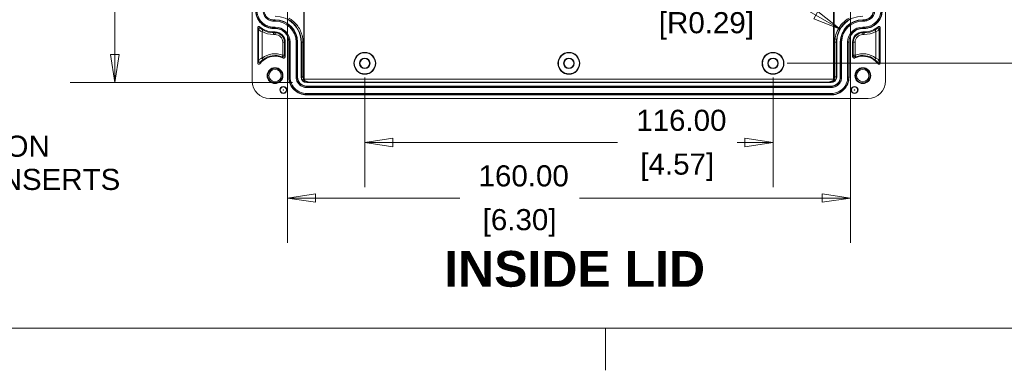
# Model space of a CAD drawing. Header units: millimetres. Extents: x 18 to 1100, y 18 to 846.
# Tile 8 of 25: x 392 to 672, y 18 to 118. Entities that reach past the tile are written whole.
import ezdxf

# ---------------------------------------------------------------- set-up
doc = ezdxf.new("R2010")
doc.units = ezdxf.units.MM
doc.header["$LTSCALE"] = 4
for name, color, linetype, lineweight in [('Dimension (ANSI)', 7, 'Continuous', 9), ('Sketch Geometry (ANSI)', 7, 'Continuous', 9), ('Symbol (ANSI)', 7, 'Continuous', 9), ('Visible (ANSI)', 7, 'Continuous', 9), ('Visible Narrow (ANSI)', 7, 'Continuous', 9)]:
    doc.layers.add(name, color=color, linetype=linetype, lineweight=lineweight)
doc.styles.add('Label Text (ANSI)', font='arialbd.ttf')
doc.styles.add('Note Text (ANSI)', font='arial.ttf')
doc.dimstyles.new('Default - mm (ANSI)', dxfattribs={"dimscale": 4, "dimtxt": 1.5, "dimasz": 2, "dimexe": 3.175, "dimexo": 1, "dimgap": 0.8, "dimtad": 0, "dimtih": 1, "dimtoh": 1, "dimrnd": 1e-08, "dimzin": 4, "dimdsep": 46, "dimtxsty": 'Note Text (ANSI)', "dimblk": 'Filled-1', "dimcen": 0.09, "dimdle": 10, "dimclrd": 256, "dimclre": 256, "dimclrt": 256, "dimadec": 1, "dimazin": 0, "dimtfac": 2.032, "dimtofl": 0, "dimtmove": 0, "dimatfit": 3, "dimfxl": 1, "dimtolj": 1, "dimtzin": 0, "dimlwd": -1, "dimlwe": -1, "dimarcsym": 0})
doc.dimstyles.new('Default - mm (ANSI)$7', dxfattribs={"dimscale": 4, "dimtxt": 1.5, "dimasz": 2.5, "dimexe": 3.175, "dimexo": 1, "dimgap": 0.8, "dimtad": 0, "dimtih": 1, "dimtoh": 1, "dimrnd": 1e-08, "dimzin": 4, "dimdsep": 46, "dimtxsty": 'Note Text (ANSI)', "dimblk": 'Filled-1', "dimcen": 0.09, "dimdle": 10, "dimclrd": 256, "dimclre": 256, "dimclrt": 256, "dimadec": 1, "dimazin": 0, "dimtfac": 2.032, "dimtofl": 0, "dimtmove": 0, "dimatfit": 3, "dimfxl": 1, "dimtolj": 1, "dimtzin": 0, "dimlwd": -1, "dimlwe": -1, "dimarcsym": 0})

# ---------------------------------------------------------------- blocks, each defined once
blk = doc.blocks.new('Filled-1')
at = {"color": 0}
for p, q in [((0, 0), (-1, 0.15)), ((-1, 0.15), (-1, -0.15)), ((-1, 0), (0, 0)), ((-1, -0.15), (0, 0))]:
    blk.add_line(p, q, dxfattribs=at)
at = {"color": 0, "flags": 128}
blk.add_lwpolyline([(-1, -0.15), (0, 0), (-1, 0.15), (-1, -0.15)], dxfattribs=at)
at = {"color": 0}
blk.add_solid([(-1, -0.15), (0, 0), (-1, 0.15), (-1, -0.15)], dxfattribs=at)
blk = doc.blocks.new('*D27')
at = {"layer": 'Defpoints', "color": 0, "transparency": 16777216}
for p in [(473.9, 270.78), (419.38, 99.78), (473.9, 99.78)]:
    blk.add_point(p, dxfattribs=at)
at = {"layer": 'Dimension (ANSI)', "transparency": 16777216}
for p, q in [((469.9, 270.78), (406.68, 270.78)), ((419.38, 262.78), (419.38, 230.79)), ((419.38, 107.78), (419.38, 204.17)), ((469.9, 99.78), (406.68, 99.78))]:
    blk.add_line(p, q, dxfattribs=at)
at = {"layer": 'Dimension (ANSI)', "transparency": 16777216, "xscale": 8, "yscale": 8, "zscale": 8}
for p, rotation in [((419.38, 270.78), 90), ((419.38, 99.78), 270)]:
    blk.add_blockref('Filled-1', p, dxfattribs=dict(at, rotation=rotation))
at = {"layer": 'Dimension (ANSI)', "transparency": 16777216, "char_height": 6, "attachment_point": 5, "style": 'Note Text (ANSI)'}
for s, insert in [('\\A1; 171.00', (419.38, 223.74)), ('\\A1;[6.73]', (419.38, 210.44))]:
    blk.add_mtext(s, dxfattribs=dict(at, insert=insert))
blk = doc.blocks.new('*D29')
at = {"layer": 'Defpoints', "color": 0, "transparency": 16777216}
for p in [(625.49, 114.97), (631.9, 111.28)]:
    blk.add_point(p, dxfattribs=at)
at = {"layer": 'Dimension (ANSI)', "transparency": 16777216}
for p, q in [((603.63, 122.96), (611.63, 122.96)), ((611.63, 122.96), (618.56, 118.97))]:
    blk.add_line(p, q, dxfattribs=at)
at = {"layer": 'Dimension (ANSI)', "transparency": 16777216, "xscale": 8, "yscale": 8, "zscale": 8, "rotation": 330.0428009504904}
blk.add_blockref('Filled-1', (625.49, 114.97), dxfattribs=at)
at = {"layer": 'Dimension (ANSI)', "transparency": 16777216, "char_height": 6, "attachment_point": 5, "style": 'Note Text (ANSI)'}
for s, insert in [('\\A1; R7.40', (587.47, 129.23)), ('\\A1;[R0.29]', (587.47, 115.92))]:
    blk.add_mtext(s, dxfattribs=dict(at, insert=insert))
blk = doc.blocks.new('*D52')
at = {"layer": 'Defpoints', "color": 0, "transparency": 16777216}
for p in [(468.4, 127.28), (628.4, 127.28), (628.4, 66.98)]:
    blk.add_point(p, dxfattribs=at)
at = {"layer": 'Dimension (ANSI)', "transparency": 16777216}
for p, q in [((468.4, 123.28), (468.4, 54.28)), ((628.4, 123.28), (628.4, 54.28)), ((476.4, 66.98), (517.41, 66.98)), ((620.4, 66.98), (551.37, 66.98))]:
    blk.add_line(p, q, dxfattribs=at)
at = {"layer": 'Dimension (ANSI)', "transparency": 16777216, "xscale": 8, "yscale": 8, "zscale": 8, "rotation": 180}
blk.add_blockref('Filled-1', (468.4, 66.98), dxfattribs=at)
at = {"layer": 'Dimension (ANSI)', "transparency": 16777216, "xscale": 8, "yscale": 8, "zscale": 8}
blk.add_blockref('Filled-1', (628.4, 66.98), dxfattribs=at)
at = {"layer": 'Dimension (ANSI)', "transparency": 16777216, "char_height": 6, "attachment_point": 5, "style": 'Note Text (ANSI)'}
for s, insert in [('\\A1; 160.00', (534.39, 73.24)), ('\\A1;[6.30]', (534.39, 59.93))]:
    blk.add_mtext(s, dxfattribs=dict(at, insert=insert))
blk = doc.blocks.new('*D53')
at = {"layer": 'Defpoints', "color": 0, "transparency": 16777216}
for p in [(490.4, 105.28), (606.4, 105.28), (606.4, 82.77)]:
    blk.add_point(p, dxfattribs=at)
at = {"layer": 'Dimension (ANSI)', "transparency": 16777216}
for p, q in [((490.4, 101.28), (490.4, 70.07)), ((606.4, 101.28), (606.4, 70.07)), ((498.4, 82.77), (562.21, 82.77)), ((598.4, 82.77), (596.17, 82.77))]:
    blk.add_line(p, q, dxfattribs=at)
at = {"layer": 'Dimension (ANSI)', "transparency": 16777216, "xscale": 8, "yscale": 8, "zscale": 8, "rotation": 180}
blk.add_blockref('Filled-1', (490.4, 82.77), dxfattribs=at)
at = {"layer": 'Dimension (ANSI)', "transparency": 16777216, "xscale": 8, "yscale": 8, "zscale": 8}
blk.add_blockref('Filled-1', (606.4, 82.77), dxfattribs=at)
at = {"layer": 'Dimension (ANSI)', "transparency": 16777216, "char_height": 6, "attachment_point": 5, "style": 'Note Text (ANSI)'}
for s, insert in [('\\A1; 116.00', (579.19, 89.03)), ('\\A1;[4.57]', (579.19, 75.73))]:
    blk.add_mtext(s, dxfattribs=dict(at, insert=insert))
blk = doc.blocks.new('*D54')
at = {"layer": 'Defpoints', "color": 0, "transparency": 16777216}
for p in [(606.4, 265.28), (606.4, 105.28), (714.29, 105.28)]:
    blk.add_point(p, dxfattribs=at)
at = {"layer": 'Dimension (ANSI)', "transparency": 16777216}
for p, q in [((610.4, 265.28), (726.99, 265.28)), ((714.29, 257.28), (714.29, 202.83)), ((714.29, 113.28), (714.29, 176.22)), ((610.4, 105.28), (726.99, 105.28))]:
    blk.add_line(p, q, dxfattribs=at)
at = {"layer": 'Dimension (ANSI)', "transparency": 16777216, "xscale": 8, "yscale": 8, "zscale": 8}
for p, rotation in [((714.29, 265.28), 90), ((714.29, 105.28), 270)]:
    blk.add_blockref('Filled-1', p, dxfattribs=dict(at, rotation=rotation))
at = {"layer": 'Dimension (ANSI)', "transparency": 16777216, "char_height": 6, "attachment_point": 5, "style": 'Note Text (ANSI)'}
for s, insert in [('\\A1; 160.00', (714.29, 195.79)), ('\\A1;[6.30]', (714.29, 182.48))]:
    blk.add_mtext(s, dxfattribs=dict(at, insert=insert))
blk = doc.blocks.new('Borders Hammond border')
at = {"layer": 'Sketch Geometry (ANSI)'}
for p, q in [((7.5, 7.5), (271.9, 7.5)), ((139.7, 7.5), (139.7, 4.5))]:
    blk.add_line(p, q, dxfattribs=at)

msp = doc.modelspace()

# ---------------------------------------------------------------- linework, layer by layer
at = {"layer": 'Visible (ANSI)'}
for p, q in [((458.4019, 100.2777), (458.4019, 270.2793)), ((638.4019, 270.2793), (638.4019, 100.2777)), ((464.5018, 117.6785), (464.9019, 117.6785)), ((631.9019, 117.6785), (632.302, 117.6785)), ((460.0019, 105.3111), (460.0019, 115.4495)), ((464.9019, 115.1785), (464.5018, 115.1785)), ((632.302, 115.1785), (631.9019, 115.1785)), ((636.8019, 115.4495), (636.8019, 105.3111)), ((464.5018, 114.1785), (464.9019, 114.1785)), ((631.9019, 114.1785), (632.302, 114.1785)), ((467.8019, 111.2785), (467.8019, 107.2775)), ((468.8019, 101.3784), (468.8019, 111.2785)), ((471.3019, 111.2785), (471.3019, 101.3784)), ((472.3019, 101.3784), (472.3019, 111.2785)), ((624.5019, 111.2785), (624.5019, 101.3784)), ((625.5019, 101.3784), (625.5019, 111.2785)), ((628.0019, 111.2785), (628.0019, 101.3784)), ((629.0019, 107.2775), (629.0019, 111.2785)), ((622.902, 99.7785), (473.9018, 99.7785)), ((473.9018, 98.7785), (622.902, 98.7785)), ((633.4027, 95.2785), (463.4011, 95.2785)), ((622.902, 96.2785), (473.9018, 96.2785))]:
    msp.add_line(p, q, dxfattribs=at)
for centre, radius in [((490.4019, 105.2785), 3.1047), ((490.4019, 105.2785), 3), ((490.4019, 105.2785), 1.5), ((490.4019, 105.2785), 1.3691), ((548.4019, 105.2785), 3.1047), ((548.4019, 105.2785), 3), ((548.4019, 105.2785), 1.5), ((548.4019, 105.2785), 1.3691), ((606.4019, 105.2785), 3.1047), ((606.4019, 105.2785), 3), ((606.4019, 105.2785), 1.5), ((606.4019, 105.2785), 1.3691), ((464.9019, 101.7785), 2.25), ((464.9019, 101.7785), 2.0894), ((464.9019, 101.7785), 1.75), ((631.9019, 101.7785), 2.25), ((631.9019, 101.7785), 2.0894), ((631.9019, 101.7785), 1.75), ((467.2519, 97.7082), 1), ((629.5519, 97.7082), 1)]:
    msp.add_circle(centre, radius, dxfattribs=at)
for centre, radius, start, end in [((464.9019, 111.2785), 7.4, 0, 90), ((464.9019, 111.2785), 6.4, 0, 90), ((631.9019, 111.2785), 7.4, 90, 180), ((631.9019, 111.2785), 6.4, 90, 180), ((464.5018, 120.2784), 6.0999, 228.984376, 270), ((464.9019, 111.2785), 3.9, 0, 90), ((631.9019, 111.2785), 3.9, 90, 180), ((632.302, 120.2784), 6.0999, 270, 311.015624), ((464.9019, 111.2785), 2.9, 0, 90), ((631.9019, 111.2785), 2.9, 90, 180), ((464.9019, 101.7785), 5.5, 66.420711, 142.477816), ((631.9019, 101.7785), 5.5, 37.522184, 113.579289)]:
    msp.add_arc(centre, radius, start, end, dxfattribs=at)
for centre, major_axis, ratio, start_param, end_param in [((473.9018, 101.3784), (-0.0001, -1.5999), 0.99996191, 4.71246509, 6.28326141), ((622.902, 101.3784), (-0.0001, 1.5999), 0.99996191, 3.14151655, 4.71231287), ((463.4027, 100.2793), (-3.5366, -3.5366), 0.99969546, 5.49793944, 7.06843118), ((633.4011, 100.2793), (3.5366, -3.5366), 0.99969546, 5.49793944, 7.06843118)]:
    msp.add_ellipse(centre, major_axis=major_axis, ratio=ratio, start_param=start_param, end_param=end_param, dxfattribs=at)
for points, knots in [([(464.5018, 115.1785), (463.8377, 115.1785), (463.18, 115.3082), (461.9512, 115.8125), (461.392, 116.1822), (460.4467, 117.1152), (460.0697, 117.6695), (459.6754, 118.5956), (459.5733, 118.9234), (459.4364, 119.5944), (459.4019, 119.9359), (459.4019, 120.2784)], [0, 0, 0, 0, 0.199229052, 0.199229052, 0.398458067, 0.398458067, 0.597684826, 0.597684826, 0.700412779, 0.700412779, 0.803141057, 0.803141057, 0.803141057, 0.803141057]), ([(637.4019, 120.2784), (637.4019, 119.6143), (637.2722, 118.9566), (636.768, 117.7279), (636.3983, 117.1686), (635.4653, 116.2234), (634.911, 115.8463), (633.9849, 115.452), (633.6571, 115.3499), (632.986, 115.213), (632.6444, 115.1785), (632.302, 115.1785)], [0, 0, 0, 0, 0.199221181, 0.199221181, 0.398442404, 0.398442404, 0.597665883, 0.597665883, 0.70040342, 0.70040342, 0.803140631, 0.803140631, 0.803140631, 0.803140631]), ([(460.4987, 115.6758), (460.4692, 115.7015), (460.435, 115.7212), (460.3609, 115.7462), (460.3218, 115.7514), (460.2438, 115.7465), (460.2057, 115.7364), (460.1355, 115.7023), (460.1041, 115.6785), (460.0538, 115.6221), (460.0346, 115.5906), (460.0086, 115.5223), (460.0019, 115.4861), (460.0019, 115.4495)], [0, 0, 0, 0, 0.0117332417, 0.0117332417, 0.0234554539, 0.0234554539, 0.0351681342, 0.0351681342, 0.0468782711, 0.0468782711, 0.0578422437, 0.0578422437, 0.0688091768, 0.0688091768, 0.0688091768, 0.0688091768]), ([(636.8019, 115.4495), (636.8019, 115.4886), (636.7943, 115.5274), (636.7646, 115.5997), (636.7428, 115.6326), (636.6879, 115.6882), (636.6553, 115.7103), (636.5835, 115.7409), (636.5449, 115.749), (636.4694, 115.75), (636.433, 115.7438), (636.3644, 115.7186), (636.3327, 115.6998), (636.3051, 115.6758)], [0, 0, 0, 0, 0.0117331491, 0.0117331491, 0.0234552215, 0.0234552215, 0.0351677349, 0.0351677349, 0.0468777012, 0.0468777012, 0.057842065, 0.057842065, 0.068809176, 0.068809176, 0.068809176, 0.068809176]), ([(467.102, 106.8193), (467.1617, 106.7932), (467.2259, 106.7791), (467.3561, 106.7762), (467.4209, 106.7875), (467.5424, 106.8343), (467.5979, 106.8693), (467.6926, 106.9587), (467.7307, 107.0122), (467.7721, 107.1037), (467.7832, 107.1375), (467.7981, 107.2067), (467.8019, 107.242), (467.8019, 107.2775)], [0, 0, 0, 0, 0.0195417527, 0.0195417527, 0.039072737, 0.039072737, 0.0585966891, 0.0585966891, 0.0781213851, 0.0781213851, 0.0887469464, 0.0887469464, 0.0993735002, 0.0993735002, 0.0993735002, 0.0993735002]), ([(629.0019, 107.2775), (629.0019, 107.2123), (629.0146, 107.1478), (629.0641, 107.0273), (629.1003, 106.9725), (629.1918, 106.8799), (629.2461, 106.8429), (629.3659, 106.792), (629.4302, 106.7784), (629.5307, 106.7771), (629.566, 106.7804), (629.6355, 106.7944), (629.6693, 106.8051), (629.7018, 106.8193)], [0, 0, 0, 0, 0.0195415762, 0.0195415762, 0.0390723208, 0.0390723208, 0.0585960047, 0.0585960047, 0.0781204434, 0.0781204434, 0.088746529, 0.088746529, 0.0993734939, 0.0993734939, 0.0993734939, 0.0993734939]), ([(460.0019, 105.3111), (460.0019, 105.2719), (460.0095, 105.2331), (460.0393, 105.1607), (460.061, 105.1278), (460.1159, 105.0722), (460.1485, 105.0501), (460.2204, 105.0196), (460.2589, 105.0115), (460.3369, 105.0105), (460.3757, 105.0176), (460.4371, 105.0419), (460.4608, 105.0552), (460.504, 105.0878), (460.5233, 105.1069), (460.5398, 105.1284)], [0, 0, 0, 0, 0.0117461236, 0.0117461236, 0.0234749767, 0.0234749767, 0.0351862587, 0.0351862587, 0.046889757, 0.046889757, 0.0585996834, 0.0585996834, 0.0667123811, 0.0667123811, 0.0748274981, 0.0748274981, 0.0748274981, 0.0748274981]), ([(636.264, 105.1284), (636.2879, 105.0973), (636.3176, 105.0712), (636.3852, 105.0319), (636.4226, 105.0191), (636.5, 105.0084), (636.5393, 105.0107), (636.6149, 105.0302), (636.6504, 105.0473), (636.7129, 105.094), (636.7392, 105.1233), (636.7732, 105.18), (636.7838, 105.205), (636.7983, 105.2571), (636.8019, 105.284), (636.8019, 105.3111)], [0, 0, 0, 0, 0.0117462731, 0.0117462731, 0.0234753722, 0.0234753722, 0.0351869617, 0.0351869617, 0.0468907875, 0.0468907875, 0.0586010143, 0.0586010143, 0.0667129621, 0.0667129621, 0.0748275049, 0.0748275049, 0.0748275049, 0.0748275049]), ([(473.9018, 96.2785), (473.2377, 96.2785), (472.58, 96.4082), (471.3513, 96.9124), (470.792, 97.2821), (469.8468, 98.2151), (469.4697, 98.7694), (469.0754, 99.6955), (468.9733, 100.0233), (468.8364, 100.6944), (468.8019, 101.036), (468.8019, 101.3784)], [0, 0, 0, 0, 0.199221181, 0.199221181, 0.398442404, 0.398442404, 0.597665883, 0.597665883, 0.70040342, 0.70040342, 0.803140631, 0.803140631, 0.803140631, 0.803140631]), ([(628.0019, 101.3784), (628.0019, 100.7143), (627.8722, 100.0566), (627.3679, 98.8278), (626.9982, 98.2686), (626.0652, 97.3233), (625.5109, 96.9463), (624.5848, 96.552), (624.257, 96.4499), (623.586, 96.313), (623.2444, 96.2785), (622.902, 96.2785)], [0, 0, 0, 0, 0.199229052, 0.199229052, 0.398458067, 0.398458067, 0.597684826, 0.597684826, 0.700412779, 0.700412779, 0.803141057, 0.803141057, 0.803141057, 0.803141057])]:
    msp.add_open_spline(points, degree=3, knots=knots, dxfattribs=at)
for points in [[(632.302, 117.6785), (632.9826, 117.6785), (634.3385, 118.2418), (634.9019, 119.5977), (634.9019, 120.2784)], [(471.3019, 101.3784), (471.3019, 100.6978), (471.8652, 99.3419), (473.2211, 98.7785), (473.9018, 98.7785)], [(622.902, 98.7785), (623.5827, 98.7785), (624.9386, 99.3419), (625.5019, 100.6978), (625.5019, 101.3784)]]:
    msp.add_open_spline(points, degree=3, dxfattribs=at)
at = {"layer": 'Visible Narrow (ANSI)'}
for p, q in [((473.0496, 269.7962), (473.0496, 100.7608)), ((473.1996, 100.727), (473.1996, 269.83)), ((623.6041, 269.83), (623.6041, 100.727)), ((623.7541, 100.7608), (623.7541, 269.7962)), ((464.5018, 117.5838), (464.5018, 117.6785)), ((464.9019, 117.5838), (464.5018, 117.5838)), ((464.5018, 117.5838), (464.5018, 117.284)), ((464.9019, 117.5838), (464.9019, 117.6785)), ((464.9019, 117.5838), (464.9019, 117.284)), ((631.9019, 117.5838), (631.9019, 117.6785)), ((632.302, 117.5838), (631.9019, 117.5838)), ((631.9019, 117.5838), (631.9019, 117.284)), ((632.302, 117.5838), (632.302, 117.6785)), ((632.302, 117.5838), (632.302, 117.284)), ((460.2099, 115.0126), (460.2099, 105.878)), ((461.4512, 114.7474), (461.2098, 114.3097)), ((464.5018, 117.284), (464.9019, 117.284)), ((464.9019, 115.573), (464.5018, 115.573)), ((464.5018, 115.573), (464.5018, 115.2731)), ((464.5018, 115.2731), (464.9019, 115.2731)), ((464.5018, 115.1785), (464.5018, 115.2731)), ((464.9019, 115.573), (464.9019, 115.2731)), ((464.9019, 115.1785), (464.9019, 115.2731)), ((631.9019, 117.284), (632.302, 117.284)), ((632.302, 115.573), (631.9019, 115.573)), ((631.9019, 115.573), (631.9019, 115.2731)), ((631.9019, 115.2731), (632.302, 115.2731)), ((631.9019, 115.1785), (631.9019, 115.2731)), ((632.302, 115.573), (632.302, 115.2731)), ((632.302, 115.1785), (632.302, 115.2731)), ((635.594, 114.3097), (635.3526, 114.7474)), ((636.5939, 105.878), (636.5939, 115.0126)), ((461.2098, 106.7798), (461.2098, 114.3097)), ((464.5018, 114.1785), (464.5018, 113.9619)), ((464.5018, 113.462), (464.5018, 113.9619)), ((464.9019, 113.9619), (464.5018, 113.9619)), ((464.5018, 113.462), (464.9019, 113.462)), ((464.9019, 114.1785), (464.9019, 113.9619)), ((464.9019, 113.462), (464.9019, 113.9619)), ((631.9019, 114.1785), (631.9019, 113.9619)), ((631.9019, 113.9619), (631.9019, 113.462)), ((632.302, 113.9619), (631.9019, 113.9619)), ((631.9019, 113.462), (632.302, 113.462)), ((632.302, 114.1785), (632.302, 113.9619)), ((632.302, 113.9619), (632.302, 113.462)), ((635.594, 114.3097), (635.594, 106.7798)), ((467.0854, 111.2785), (467.5853, 111.2785)), ((467.0854, 111.2785), (467.0854, 107.5989)), ((467.5853, 107.5989), (467.5853, 111.2785)), ((467.8019, 111.2785), (467.5853, 111.2785)), ((468.8019, 111.2785), (468.8966, 111.2785)), ((468.8966, 111.2785), (468.8966, 101.3784)), ((469.1964, 111.2785), (468.8966, 111.2785)), ((469.1964, 101.3784), (469.1964, 111.2785)), ((470.9074, 111.2785), (470.9074, 101.3784)), ((471.2072, 111.2785), (470.9074, 111.2785)), ((471.2072, 101.3784), (471.2072, 111.2785)), ((471.2072, 111.2785), (471.3019, 111.2785)), ((472.3019, 111.2785), (472.3823, 111.2785)), ((472.8322, 111.2785), (472.3823, 111.2785)), ((472.3823, 111.2785), (472.3823, 101.4588)), ((472.8322, 101.4588), (472.8322, 111.2785)), ((623.9715, 111.2785), (624.4215, 111.2785)), ((623.9715, 111.2785), (623.9715, 101.4588)), ((624.5019, 111.2785), (624.4215, 111.2785)), ((624.4215, 101.4588), (624.4215, 111.2785)), ((625.5966, 111.2785), (625.5019, 111.2785)), ((625.5966, 111.2785), (625.5966, 101.3784)), ((625.5966, 111.2785), (625.8964, 111.2785)), ((625.8964, 101.3784), (625.8964, 111.2785)), ((627.6074, 111.2785), (627.6074, 101.3784)), ((627.6074, 111.2785), (627.9072, 111.2785)), ((627.9072, 101.3784), (627.9072, 111.2785)), ((628.0019, 111.2785), (627.9072, 111.2785)), ((629.0019, 111.2785), (629.2185, 111.2785)), ((629.2185, 111.2785), (629.7184, 111.2785)), ((629.2185, 111.2785), (629.2185, 107.5989)), ((629.7184, 107.5989), (629.7184, 111.2785)), ((461.2098, 106.7798), (461.5067, 106.3776)), ((467.0854, 107.5989), (466.9098, 107.1309)), ((467.5853, 107.5989), (467.0854, 107.5989)), ((629.7184, 107.5989), (629.2185, 107.5989)), ((629.894, 107.1309), (629.7184, 107.5989)), ((635.2971, 106.3776), (635.594, 106.7798)), ((468.8966, 101.3784), (468.8019, 101.3784)), ((469.1964, 101.3784), (468.8966, 101.3784)), ((471.2072, 101.3784), (470.9074, 101.3784)), ((471.3019, 101.3784), (471.2072, 101.3784)), ((472.3823, 101.4588), (472.3019, 101.3784)), ((472.8322, 101.4588), (472.3823, 101.4588)), ((473.0617, 100.727), (473.1996, 100.727)), ((623.6041, 100.727), (473.1996, 100.727)), ((623.6041, 100.727), (623.7421, 100.727)), ((623.9715, 101.4588), (624.4215, 101.4588)), ((624.5019, 101.3784), (624.4215, 101.4588)), ((625.5966, 101.3784), (625.5019, 101.3784)), ((625.5966, 101.3784), (625.8964, 101.3784)), ((627.6074, 101.3784), (627.9072, 101.3784)), ((628.0019, 101.3784), (627.9072, 101.3784)), ((473.9018, 99.9305), (473.9018, 99.7785)), ((473.9018, 98.6838), (473.9018, 98.7785)), ((622.902, 98.6838), (473.9018, 98.6838)), ((473.9018, 98.6838), (473.9018, 98.384)), ((473.9018, 98.384), (622.902, 98.384)), ((475.0717, 99.9271), (621.7321, 99.9271)), ((622.902, 99.9305), (622.902, 99.7785)), ((622.902, 98.6838), (622.902, 98.7785)), ((622.902, 98.6838), (622.902, 98.384)), ((622.902, 96.673), (473.9018, 96.673)), ((473.9018, 96.673), (473.9018, 96.3731)), ((473.9018, 96.3731), (622.902, 96.3731)), ((473.9018, 96.2785), (473.9018, 96.3731)), ((622.902, 96.673), (622.902, 96.3731)), ((622.902, 96.2785), (622.902, 96.3731))]:
    msp.add_line(p, q, dxfattribs=at)
for centre, radius in [((467.2519, 97.7082), 0.8741), ((629.5519, 97.7082), 0.8741), ((467.2519, 97.7082), 0.0742), ((629.5519, 97.7082), 0.0742)]:
    msp.add_circle(centre, radius, dxfattribs=at)
for centre, radius, start, end in [((464.9019, 111.2785), 6.3053, 0, 90), ((631.9019, 111.2785), 6.3053, 90, 180), ((464.5018, 120.2784), 6.3165, 241.120863, 270), ((464.9019, 111.2785), 6.0055, 0, 90), ((464.9019, 111.2785), 4.2945, 0, 90), ((464.9019, 111.2785), 3.9947, 0, 90), ((631.9019, 111.2785), 6.0055, 90, 180), ((631.9019, 111.2785), 4.2945, 90, 180), ((631.9019, 111.2785), 3.9947, 90, 180), ((632.302, 120.2784), 6.3165, 270, 298.879137), ((464.5018, 120.2784), 6.8164, 241.120863, 270), ((464.9019, 111.2785), 2.6834, 0, 90), ((464.9019, 111.2785), 2.1835, 0, 90), ((631.9019, 111.2785), 2.6834, 90, 180), ((631.9019, 111.2785), 2.1835, 90, 180), ((632.302, 120.2784), 6.8164, 270, 298.879137), ((464.9019, 101.7785), 6.2165, 69.436912, 126.43588), ((464.9019, 101.7785), 5.7166, 69.436912, 126.43588), ((631.9019, 101.7785), 6.2165, 53.56412, 110.563088), ((631.9019, 101.7785), 5.7166, 53.56412, 110.563088)]:
    msp.add_arc(centre, radius, start, end, dxfattribs=at)
for centre, major_axis, ratio, start_param, end_param in [((460.5099, 115.0126), (0.2687, 0.1335), 0.99923125, 0.46137133, 2.68022132), ((636.2939, 115.0126), (0.2687, -0.1335), 0.99923125, 0.46137133, 2.68022132), ((467.0854, 107.5989), (0.411, 0.2848), 0.9995307, 3.74776379, 5.67701417), ((629.7184, 107.5989), (0.411, -0.2848), 0.9995307, 3.74776379, 5.67701417), ((460.5099, 105.878), (0.2791, -0.11), 0.99886915, 3.51745989, 5.90731807), ((636.2939, 105.878), (0.2791, 0.11), 0.99886915, 3.51745989, 5.90731807), ((472.8996, 100.7608), (-0.2471, -0.1702), 0.31122316, 0.01442573, 1.99520459), ((472.9238, 100.727), (-0.2411, -0.1785), 0.29439664, 0.01459656, 1.94928099), ((475.1049, 100.727), (-1.9053, 0), 0.4198911, 0, 1.55334303), ((621.6989, 100.727), (1.9053, 0), 0.4198911, 4.72984227, 6.28318531), ((623.88, 100.727), (0.2411, -0.1785), 0.29439664, 4.33390432, 6.26858875), ((623.9041, 100.7608), (0.2471, -0.1702), 0.31122316, 4.28798072, 6.26875957), ((473.9018, 100.2304), (-0.0011, -0.3), 0.20326347, 0.01782545, 0.85013401), ((622.902, 100.2304), (0.0011, -0.3), 0.20326347, 5.4330513, 6.26535985)]:
    msp.add_ellipse(centre, major_axis=major_axis, ratio=ratio, start_param=start_param, end_param=end_param, dxfattribs=at)
for points, knots in [([(459.4966, 120.2784), (459.4966, 120.0565), (459.5113, 119.8346), (459.6573, 118.7439), (460.0079, 117.9057), (460.9603, 116.6775), (461.4837, 116.2287), (462.5293, 115.6489), (463.0234, 115.4683), (463.8521, 115.3049), (464.177, 115.2731), (464.5018, 115.2731)], [-0.739101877, -0.739101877, -0.739101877, -0.739101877, -0.676516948, -0.676516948, -0.428778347, -0.428778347, -0.238210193, -0.238210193, -0.091619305, -0.091619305, 0, 0, 0, 0]), ([(464.5018, 115.573), (464.1964, 115.573), (463.891, 115.6028), (463.1119, 115.7564), (462.6475, 115.9262), (461.6645, 116.4712), (461.1724, 116.8932), (460.2771, 118.0479), (459.9474, 118.8359), (459.8103, 119.8611), (459.7964, 120.0698), (459.7964, 120.2784)], [0, 0, 0, 0, 0.091619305, 0.091619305, 0.238210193, 0.238210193, 0.428778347, 0.428778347, 0.676516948, 0.676516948, 0.739101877, 0.739101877, 0.739101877, 0.739101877]), ([(461.5074, 120.2784), (461.5074, 120.1457), (461.5163, 120.0129), (461.6035, 119.3605), (461.8133, 118.859), (462.3831, 118.1242), (462.6962, 117.8557), (463.3217, 117.5089), (463.6173, 117.4008), (464.1131, 117.303), (464.3075, 117.284), (464.5018, 117.284)], [-0.470338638, -0.470338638, -0.470338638, -0.470338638, -0.430524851, -0.430524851, -0.272867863, -0.272867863, -0.151593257, -0.151593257, -0.058305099, -0.058305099, 0, 0, 0, 0]), ([(464.5018, 117.5838), (464.3269, 117.5838), (464.152, 117.6009), (463.7059, 117.6889), (463.4399, 117.7862), (462.877, 118.0983), (462.5952, 118.3399), (462.0825, 119.0012), (461.8937, 119.4524), (461.8152, 120.0395), (461.8072, 120.159), (461.8072, 120.2784)], [0, 0, 0, 0, 0.058305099, 0.058305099, 0.151593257, 0.151593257, 0.272867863, 0.272867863, 0.430524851, 0.430524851, 0.470338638, 0.470338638, 0.470338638, 0.470338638]), ([(468.5623, 117.825), (469.4082, 117.347), (470.1604, 116.7028), (471.4023, 115.1309), (471.8726, 114.1886), (472.2989, 112.5677), (472.3823, 111.9231), (472.3823, 111.2785)], [-1.05656706, -1.05656706, -1.05656706, -1.05656706, -0.66878657, -0.66878657, -0.2572256, -0.2572256, 0, 0, 0, 0]), ([(472.8322, 111.2785), (472.8322, 111.949), (472.7455, 112.6194), (472.3021, 114.3053), (471.8128, 115.2853), (470.5045, 116.9408), (469.6972, 117.6249), (468.7891, 118.1257)], [0, 0, 0, 0, 0.2572256, 0.2572256, 0.66878657, 0.66878657, 1.06676272, 1.06676272, 1.06676272, 1.06676272]), ([(628.0147, 118.1257), (627.3232, 117.7443), (626.6898, 117.2573), (625.6433, 116.1645), (625.216, 115.5723), (624.878, 114.9329), (624.54, 114.2934), (624.2913, 113.6069), (624.0286, 112.3669), (623.9715, 111.8227), (623.9715, 111.2785)], [-1.06676272, -1.06676272, -1.06676272, -1.06676272, -0.76376144, -0.76376144, -0.4862739, -0.4862739, -0.4862739, -0.20878637, -0.20878637, 0, 0, 0, 0]), ([(624.4215, 111.2785), (624.4215, 111.8017), (624.4763, 112.3249), (624.7289, 113.5171), (624.968, 114.1772), (625.2929, 114.7921), (625.6178, 115.4069), (626.0286, 115.9763), (627.017, 117.0087), (627.6026, 117.464), (628.2415, 117.825)], [0, 0, 0, 0, 0.20878637, 0.20878637, 0.4862739, 0.4862739, 0.4862739, 0.76376144, 0.76376144, 1.05656706, 1.05656706, 1.05656706, 1.05656706]), ([(632.302, 117.284), (632.4348, 117.284), (632.5676, 117.2929), (633.22, 117.3802), (633.7215, 117.59), (634.4563, 118.1597), (634.7247, 118.4729), (635.0716, 119.0984), (635.1796, 119.3939), (635.2774, 119.8897), (635.2964, 120.084), (635.2964, 120.2784)], [-0.470338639, -0.470338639, -0.470338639, -0.470338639, -0.430497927, -0.430497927, -0.272850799, -0.272850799, -0.151583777, -0.151583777, -0.058301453, -0.058301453, 0, 0, 0, 0]), ([(634.9966, 120.2784), (634.9966, 120.1035), (634.9795, 119.9286), (634.8915, 119.4825), (634.7943, 119.2165), (634.4822, 118.6536), (634.2406, 118.3719), (633.5794, 117.8592), (633.1281, 117.6704), (632.541, 117.5918), (632.4215, 117.5838), (632.302, 117.5838)], [0, 0, 0, 0, 0.058301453, 0.058301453, 0.151583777, 0.151583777, 0.272850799, 0.272850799, 0.430497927, 0.430497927, 0.470338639, 0.470338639, 0.470338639, 0.470338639]), ([(637.0074, 120.2784), (637.0074, 119.973), (636.9776, 119.6676), (636.824, 118.8885), (636.6542, 118.4241), (636.1092, 117.4412), (635.6873, 116.9491), (634.5327, 116.0538), (633.7447, 115.7241), (632.7194, 115.5869), (632.5107, 115.573), (632.302, 115.573)], [0, 0, 0, 0, 0.09161541, 0.09161541, 0.238200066, 0.238200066, 0.428760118, 0.428760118, 0.676488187, 0.676488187, 0.739101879, 0.739101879, 0.739101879, 0.739101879]), ([(632.302, 115.2731), (632.524, 115.2731), (632.746, 115.2879), (633.8366, 115.4339), (634.6748, 115.7846), (635.903, 116.737), (636.3518, 117.2604), (636.9315, 118.3059), (637.1121, 118.8), (637.2755, 119.6287), (637.3072, 119.9535), (637.3072, 120.2784)], [-0.739101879, -0.739101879, -0.739101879, -0.739101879, -0.676488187, -0.676488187, -0.428760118, -0.428760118, -0.238200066, -0.238200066, -0.09161541, -0.09161541, 0, 0, 0, 0]), ([(460.0019, 115.4495), (460.0191, 115.4117), (460.0363, 115.3744), (460.0725, 115.2968), (460.0915, 115.2566), (460.1104, 115.2169), (460.1307, 115.1744), (460.151, 115.1324), (460.1842, 115.0646), (460.1971, 115.0385), (460.2099, 115.0126)], [0.03002663, 0.03002663, 0.03002663, 0.03002663, 0.32610963, 0.32610963, 0.65221927, 0.65221927, 0.65221927, 1.00166313, 1.00166313, 1.22275423, 1.22275423, 1.22275423, 1.22275423]), ([(460.2099, 115.0126), (460.2106, 115.0117), (460.2132, 115.0078), (460.222, 114.9942), (460.2287, 114.9837), (460.2461, 114.9559), (460.2573, 114.9381), (460.289, 114.8889), (460.3115, 114.8551), (460.3767, 114.7709), (460.4235, 114.7185), (460.5653, 114.5955), (460.672, 114.5243), (460.9259, 114.4009), (461.0703, 114.3481), (461.2098, 114.3097)], [0, 0, 0, 0, 0.06975316, 0.06975316, 0.15139485, 0.15139485, 0.24463563, 0.24463563, 0.3797862, 0.3797862, 0.55548193, 0.55548193, 0.78388638, 0.78388638, 1, 1, 1, 1]), ([(460.6911, 115.2517), (460.6792, 115.2768), (460.6673, 115.3022), (460.6365, 115.3681), (460.6177, 115.4089), (460.5989, 115.4502), (460.5814, 115.4887), (460.5639, 115.5277), (460.5305, 115.603), (460.5146, 115.6392), (460.4987, 115.6758)], [-1.22275423, -1.22275423, -1.22275423, -1.22275423, -1.00166313, -1.00166313, -0.65221927, -0.65221927, -0.65221927, -0.32610963, -0.32610963, -0.03002663, -0.03002663, -0.03002663, -0.03002663]), ([(461.4512, 114.7474), (461.3866, 114.7831), (461.3147, 114.8244), (461.1652, 114.9152), (461.0877, 114.9648), (460.9624, 115.049), (460.9117, 115.0844), (460.8326, 115.1414), (460.8016, 115.1643), (460.7569, 115.1981), (460.7408, 115.2106), (460.716, 115.2302), (460.7066, 115.2378), (460.6947, 115.2478), (460.6915, 115.2508), (460.6911, 115.2517)], [-1, -1, -1, -1, -0.783886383, -0.783886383, -0.55548193, -0.55548193, -0.379786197, -0.379786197, -0.244635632, -0.244635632, -0.151394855, -0.151394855, -0.069753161, -0.069753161, 0, 0, 0, 0]), ([(636.1127, 115.2517), (636.1109, 115.2479), (636.0593, 115.2068), (635.9224, 115.1053), (635.832, 115.0415), (635.6554, 114.9257), (635.5732, 114.8746), (635.445, 114.7991), (635.3971, 114.772), (635.3526, 114.7474)], [-1, -1, -1, -1, -0.696401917, -0.696401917, -0.386889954, -0.386889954, -0.148803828, -0.148803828, 0, 0, 0, 0]), ([(635.594, 114.3097), (635.6901, 114.3361), (635.7888, 114.3694), (636.0282, 114.4675), (636.1562, 114.5395), (636.3792, 114.7068), (636.4552, 114.8022), (636.5571, 114.9511), (636.5911, 115.0087), (636.5939, 115.0126)], [0, 0, 0, 0, 0.14880383, 0.14880383, 0.38688995, 0.38688995, 0.69640192, 0.69640192, 1, 1, 1, 1]), ([(636.3051, 115.6758), (636.2895, 115.6398), (636.2738, 115.6042), (636.241, 115.53), (636.2237, 115.4916), (636.2064, 115.4536), (636.1874, 115.4117), (636.1683, 115.3703), (636.1371, 115.3033), (636.1249, 115.2774), (636.1127, 115.2517)], [0.03002663, 0.03002663, 0.03002663, 0.03002663, 0.32129459, 0.32129459, 0.64258918, 0.64258918, 0.64258918, 0.99684809, 0.99684809, 1.22275423, 1.22275423, 1.22275423, 1.22275423]), ([(636.5939, 115.0126), (636.607, 115.0391), (636.6201, 115.0657), (636.6539, 115.1347), (636.6745, 115.1773), (636.6951, 115.2204), (636.7137, 115.2596), (636.7324, 115.2992), (636.768, 115.3756), (636.785, 115.4123), (636.8019, 115.4495)], [-1.22275423, -1.22275423, -1.22275423, -1.22275423, -0.99684809, -0.99684809, -0.64258918, -0.64258918, -0.64258918, -0.32129459, -0.32129459, -0.03002663, -0.03002663, -0.03002663, -0.03002663]), ([(461.2098, 106.7798), (461.1117, 106.7436), (461.0113, 106.6998), (460.7692, 106.5729), (460.6413, 106.4819), (460.4224, 106.2728), (460.3521, 106.156), (460.2787, 106.0139), (460.2587, 105.9713), (460.2251, 105.9048), (460.2115, 105.8808), (460.2099, 105.878)], [0, 0, 0, 0, 0.14721956, 0.14721956, 0.38277085, 0.38277085, 0.68898753, 0.68898753, 0.84449377, 0.84449377, 1, 1, 1, 1]), ([(460.7291, 105.6733), (460.7302, 105.6761), (460.7472, 105.6958), (460.7952, 105.7482), (460.8262, 105.7809), (460.9316, 105.8886), (461.0212, 105.9754), (461.1992, 106.1341), (461.2827, 106.2042), (461.4129, 106.3073), (461.4616, 106.3444), (461.5067, 106.3776)], [-1, -1, -1, -1, -0.84449377, -0.84449377, -0.68898753, -0.68898753, -0.38277085, -0.38277085, -0.14721956, -0.14721956, 0, 0, 0, 0]), ([(466.9098, 107.1309), (466.9232, 107.1098), (466.9366, 107.0886), (466.9685, 107.0378), (466.987, 107.0081), (467.0055, 106.9781), (467.0229, 106.9499), (467.0403, 106.9215), (467.0724, 106.8685), (467.0872, 106.844), (467.102, 106.8193)], [-1.29150345, -1.29150345, -1.29150345, -1.29150345, -1.03284671, -1.03284671, -0.6750162, -0.6750162, -0.6750162, -0.3375081, -0.3375081, -0.05002543, -0.05002543, -0.05002543, -0.05002543]), ([(467.8019, 107.2775), (467.7852, 107.303), (467.7685, 107.3284), (467.7321, 107.3831), (467.7125, 107.4125), (467.6929, 107.4416), (467.6721, 107.4725), (467.6512, 107.5031), (467.6154, 107.5554), (467.6003, 107.5772), (467.5853, 107.5989)], [0.05002543, 0.05002543, 0.05002543, 0.05002543, 0.3375081, 0.3375081, 0.6750162, 0.6750162, 0.6750162, 1.03284671, 1.03284671, 1.29150345, 1.29150345, 1.29150345, 1.29150345]), ([(629.2185, 107.5989), (629.2036, 107.5774), (629.1887, 107.5558), (629.1531, 107.5039), (629.1325, 107.4735), (629.1118, 107.4429), (629.092, 107.4135), (629.0723, 107.384), (629.0356, 107.3288), (629.0188, 107.3032), (629.0019, 107.2775)], [-1.29150345, -1.29150345, -1.29150345, -1.29150345, -1.03529778, -1.03529778, -0.67991832, -0.67991832, -0.67991832, -0.33995916, -0.33995916, -0.05002543, -0.05002543, -0.05002543, -0.05002543]), ([(629.7018, 106.8193), (629.7167, 106.8442), (629.7316, 106.8689), (629.764, 106.9223), (629.7816, 106.951), (629.7991, 106.9794), (629.8174, 107.0091), (629.8358, 107.0386), (629.8675, 107.089), (629.8807, 107.11), (629.894, 107.1309)], [0.05002543, 0.05002543, 0.05002543, 0.05002543, 0.33995916, 0.33995916, 0.67991832, 0.67991832, 0.67991832, 1.03529778, 1.03529778, 1.29150345, 1.29150345, 1.29150345, 1.29150345]), ([(635.2971, 106.3776), (635.3641, 106.3282), (635.4392, 106.2702), (635.5944, 106.1428), (635.6742, 106.0732), (635.8017, 105.9559), (635.8526, 105.9068), (635.9319, 105.8279), (635.9629, 105.796), (636.0104, 105.7461), (636.0287, 105.7264), (636.0533, 105.6991), (636.0616, 105.6897), (636.0716, 105.6778), (636.0743, 105.6744), (636.0746, 105.6733)], [-1, -1, -1, -1, -0.78121819, -0.78121819, -0.55043476, -0.55043476, -0.37290904, -0.37290904, -0.2363508, -0.2363508, -0.131306, -0.131306, -0.05844923, -0.05844923, 0, 0, 0, 0]), ([(636.5939, 105.878), (636.5933, 105.8791), (636.5909, 105.8832), (636.5829, 105.8976), (636.5767, 105.9092), (636.559, 105.9435), (636.5467, 105.9687), (636.5148, 106.0337), (636.4941, 106.0758), (636.4342, 106.1807), (636.3909, 106.2462), (636.2544, 106.402), (636.1485, 106.4936), (635.8897, 106.6553), (635.7397, 106.7261), (635.594, 106.7798)], [0, 0, 0, 0, 0.05844923, 0.05844923, 0.131306, 0.131306, 0.2363508, 0.2363508, 0.37290904, 0.37290904, 0.55043476, 0.55043476, 0.78121819, 0.78121819, 1, 1, 1, 1]), ([(460.2099, 105.878), (460.1962, 105.8433), (460.1826, 105.8082), (460.1477, 105.7175), (460.1266, 105.6613), (460.1055, 105.6039), (460.0873, 105.5545), (460.0692, 105.5043), (460.0347, 105.4066), (460.0183, 105.3593), (460.0019, 105.3111)], [-1.22332108, -1.22332108, -1.22332108, -1.22332108, -0.98797452, -0.98797452, -0.62422972, -0.62422972, -0.62422972, -0.31211486, -0.31211486, -0.03004432, -0.03004432, -0.03004432, -0.03004432]), ([(460.5398, 105.1284), (460.5546, 105.1746), (460.5695, 105.22), (460.6009, 105.3138), (460.6174, 105.3621), (460.6339, 105.4095), (460.6531, 105.4647), (460.6724, 105.5188), (460.7042, 105.606), (460.7167, 105.6399), (460.7291, 105.6733)], [0.03004432, 0.03004432, 0.03004432, 0.03004432, 0.31211486, 0.31211486, 0.62422972, 0.62422972, 0.62422972, 0.98797452, 0.98797452, 1.22332108, 1.22332108, 1.22332108, 1.22332108]), ([(636.0746, 105.6733), (636.0871, 105.6399), (636.0996, 105.606), (636.1314, 105.5187), (636.1507, 105.4647), (636.1699, 105.4094), (636.1864, 105.362), (636.2029, 105.3138), (636.2343, 105.22), (636.2492, 105.1746), (636.264, 105.1284)], [-1.22332108, -1.22332108, -1.22332108, -1.22332108, -0.98788549, -0.98788549, -0.62405166, -0.62405166, -0.62405166, -0.31202583, -0.31202583, -0.03004432, -0.03004432, -0.03004432, -0.03004432]), ([(636.8019, 105.3111), (636.7855, 105.3593), (636.7691, 105.4065), (636.7346, 105.5042), (636.7165, 105.5545), (636.6984, 105.6038), (636.6772, 105.6613), (636.6561, 105.7174), (636.6212, 105.8081), (636.6076, 105.8433), (636.5939, 105.878)], [0.03004432, 0.03004432, 0.03004432, 0.03004432, 0.31202583, 0.31202583, 0.62405166, 0.62405166, 0.62405166, 0.98788549, 0.98788549, 1.22332108, 1.22332108, 1.22332108, 1.22332108]), ([(468.8966, 101.3784), (468.8966, 101.1564), (468.9113, 100.9344), (469.0573, 99.8438), (469.408, 99.0056), (470.3604, 97.7774), (470.8838, 97.3286), (471.9293, 96.7489), (472.4234, 96.5683), (473.2521, 96.4049), (473.5769, 96.3731), (473.9018, 96.3731)], [-0.739101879, -0.739101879, -0.739101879, -0.739101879, -0.676488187, -0.676488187, -0.428760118, -0.428760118, -0.238200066, -0.238200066, -0.09161541, -0.09161541, 0, 0, 0, 0]), ([(473.9018, 96.673), (473.5964, 96.673), (473.291, 96.7028), (472.5119, 96.8564), (472.0475, 97.0262), (471.0646, 97.5712), (470.5725, 97.9931), (469.6772, 99.1477), (469.3475, 99.9357), (469.2103, 100.961), (469.1964, 101.1697), (469.1964, 101.3784)], [0, 0, 0, 0, 0.09161541, 0.09161541, 0.238200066, 0.238200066, 0.428760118, 0.428760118, 0.676488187, 0.676488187, 0.739101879, 0.739101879, 0.739101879, 0.739101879]), ([(470.9074, 101.3784), (470.9074, 101.2456), (470.9163, 101.1128), (471.0036, 100.4604), (471.2134, 99.9589), (471.7831, 99.2241), (472.0963, 98.9556), (472.7218, 98.6088), (473.0173, 98.5008), (473.5131, 98.403), (473.7074, 98.384), (473.9018, 98.384)], [-0.470338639, -0.470338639, -0.470338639, -0.470338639, -0.430497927, -0.430497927, -0.272850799, -0.272850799, -0.151583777, -0.151583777, -0.058301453, -0.058301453, 0, 0, 0, 0]), ([(473.9018, 98.6838), (473.7269, 98.6838), (473.552, 98.7009), (473.1059, 98.7889), (472.8399, 98.8861), (472.277, 99.1982), (471.9953, 99.4398), (471.4826, 100.101), (471.2938, 100.5523), (471.2152, 101.1394), (471.2072, 101.2589), (471.2072, 101.3784)], [0, 0, 0, 0, 0.058301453, 0.058301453, 0.151583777, 0.151583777, 0.272850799, 0.272850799, 0.430497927, 0.430497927, 0.470338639, 0.470338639, 0.470338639, 0.470338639]), ([(472.3823, 101.4588), (472.3823, 101.3101), (472.4042, 101.1614), (472.4891, 100.8788), (472.5514, 100.7448), (472.6314, 100.6223), (472.6386, 100.6113), (472.6459, 100.6003), (472.6534, 100.5895)], [0.015115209, 0.015115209, 0.015115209, 0.015115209, 0.307182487, 0.307182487, 0.594124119, 0.594124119, 0.594124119, 0.619884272, 0.619884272, 0.619884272, 0.619884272]), ([(473.0496, 100.7608), (473.0437, 100.7695), (473.0378, 100.7782), (473.032, 100.7871), (472.9679, 100.8855), (472.9179, 100.9932), (472.8498, 101.2201), (472.8322, 101.3395), (472.8322, 101.4588)], [-0.619884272, -0.619884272, -0.619884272, -0.619884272, -0.594124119, -0.594124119, -0.594124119, -0.307182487, -0.307182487, -0.015115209, -0.015115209, -0.015115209, -0.015115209]), ([(473.0617, 100.727), (473.0597, 100.7326), (473.0576, 100.7382), (473.0536, 100.7494), (473.0516, 100.7551), (473.0496, 100.7608)], [0, 0, 0, 0, 0.00217993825, 0.00217993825, 0.00435987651, 0.00435987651, 0.00435987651, 0.00435987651]), ([(473.9469, 100.0323), (473.8684, 100.0477), (473.7897, 100.0702), (473.5895, 100.1472), (473.4694, 100.2125), (473.2212, 100.4166), (473.1119, 100.588), (473.0617, 100.727)], [0, 0, 0, 0, 0.025633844, 0.025633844, 0.066647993, 0.066647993, 0.119548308, 0.119548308, 0.119548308, 0.119548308]), ([(623.7421, 100.727), (623.6919, 100.588), (623.5826, 100.4166), (623.3344, 100.2125), (623.2143, 100.1472), (623.0141, 100.0702), (622.9354, 100.0477), (622.8569, 100.0323)], [-0.119548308, -0.119548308, -0.119548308, -0.119548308, -0.066647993, -0.066647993, -0.025633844, -0.025633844, 0, 0, 0, 0]), ([(622.902, 98.384), (623.0347, 98.384), (623.1674, 98.3929), (623.8199, 98.4801), (624.3214, 98.6899), (625.0562, 99.2597), (625.3247, 99.5728), (625.6715, 100.1983), (625.7796, 100.4939), (625.8774, 100.9897), (625.8964, 101.1841), (625.8964, 101.3784)], [-0.470338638, -0.470338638, -0.470338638, -0.470338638, -0.430524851, -0.430524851, -0.272867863, -0.272867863, -0.151593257, -0.151593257, -0.058305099, -0.058305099, 0, 0, 0, 0]), ([(625.5966, 101.3784), (625.5966, 101.2035), (625.5795, 101.0286), (625.4915, 100.5825), (625.3942, 100.3165), (625.0821, 99.7536), (624.8405, 99.4718), (624.1792, 98.9591), (623.728, 98.7703), (623.1409, 98.6918), (623.0214, 98.6838), (622.902, 98.6838)], [0, 0, 0, 0, 0.058305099, 0.058305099, 0.151593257, 0.151593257, 0.272867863, 0.272867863, 0.430524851, 0.430524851, 0.470338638, 0.470338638, 0.470338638, 0.470338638]), ([(627.6074, 101.3784), (627.6074, 101.073), (627.5776, 100.7676), (627.424, 99.9885), (627.2542, 99.5241), (626.7092, 98.5411), (626.2872, 98.049), (625.1325, 97.1537), (624.3445, 96.824), (623.3193, 96.6869), (623.1106, 96.673), (622.902, 96.673)], [0, 0, 0, 0, 0.091619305, 0.091619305, 0.238210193, 0.238210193, 0.428778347, 0.428778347, 0.676516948, 0.676516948, 0.739101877, 0.739101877, 0.739101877, 0.739101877]), ([(622.902, 96.3731), (623.1239, 96.3731), (623.3458, 96.3879), (624.4364, 96.5338), (625.2747, 96.8845), (626.5029, 97.8369), (626.9517, 98.3603), (627.5315, 99.4059), (627.7121, 99.9), (627.8755, 100.7287), (627.9072, 101.0536), (627.9072, 101.3784)], [-0.739101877, -0.739101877, -0.739101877, -0.739101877, -0.676516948, -0.676516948, -0.428778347, -0.428778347, -0.238210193, -0.238210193, -0.091619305, -0.091619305, 0, 0, 0, 0]), ([(623.7541, 100.7608), (623.7522, 100.7551), (623.7502, 100.7494), (623.7462, 100.7382), (623.7441, 100.7326), (623.7421, 100.727)], [0, 0, 0, 0, 0.00217993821, 0.00217993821, 0.00435987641, 0.00435987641, 0.00435987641, 0.00435987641]), ([(623.9715, 101.4588), (623.9715, 101.3527), (623.9577, 101.2464), (623.8942, 101.0073), (623.8343, 100.8771), (623.7541, 100.7608)], [0.015115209, 0.015115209, 0.015115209, 0.015115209, 0.274929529, 0.274929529, 0.619884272, 0.619884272, 0.619884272, 0.619884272]), ([(624.1504, 100.5895), (624.2503, 100.7343), (624.3251, 100.8964), (624.4042, 101.1942), (624.4215, 101.3265), (624.4215, 101.4588)], [-0.619884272, -0.619884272, -0.619884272, -0.619884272, -0.274929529, -0.274929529, -0.015115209, -0.015115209, -0.015115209, -0.015115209]), ([(472.6534, 100.5895), (472.6583, 100.5825), (472.6632, 100.5754), (472.6732, 100.5614), (472.6783, 100.5544), (472.6835, 100.5475)], [-0.00435987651, -0.00435987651, -0.00435987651, -0.00435987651, -0.00217993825, -0.00217993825, 0, 0, 0, 0]), ([(472.6835, 100.5475), (472.8085, 100.3789), (472.9717, 100.235), (473.2904, 100.0524), (473.44, 99.9953), (473.696, 99.9418), (473.7976, 99.9308), (473.9018, 99.9305)], [-0.119548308, -0.119548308, -0.119548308, -0.119548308, -0.066647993, -0.066647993, -0.025633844, -0.025633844, 0, 0, 0, 0]), ([(473.9018, 99.9305), (474.0953, 99.9298), (474.2902, 99.9292), (474.6806, 99.9281), (474.8761, 99.9276), (475.0717, 99.9271)], [-0.117552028, -0.117552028, -0.117552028, -0.117552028, -0.058270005, -0.058270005, 0.001012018, 0.001012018, 0.001012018, 0.001012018]), ([(475.0717, 99.9271), (474.8818, 99.9283), (474.692, 99.9371), (474.3153, 99.9713), (474.1283, 99.9968), (473.9469, 100.0323)], [-0.001012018, -0.001012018, -0.001012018, -0.001012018, 0.058270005, 0.058270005, 0.117552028, 0.117552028, 0.117552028, 0.117552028]), ([(622.8569, 100.0323), (622.6755, 99.9968), (622.4885, 99.9713), (622.1118, 99.9371), (621.922, 99.9283), (621.7321, 99.9271)], [0, 0, 0, 0, 0.059282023, 0.059282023, 0.118564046, 0.118564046, 0.118564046, 0.118564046]), ([(621.7321, 99.9271), (621.9277, 99.9276), (622.1232, 99.9281), (622.5136, 99.9292), (622.7085, 99.9298), (622.902, 99.9305)], [-0.118564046, -0.118564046, -0.118564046, -0.118564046, -0.059282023, -0.059282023, 0, 0, 0, 0]), ([(622.902, 99.9305), (623.0062, 99.9308), (623.1078, 99.9418), (623.3638, 99.9953), (623.5134, 100.0524), (623.8321, 100.235), (623.9953, 100.3789), (624.1203, 100.5475)], [0, 0, 0, 0, 0.025633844, 0.025633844, 0.066647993, 0.066647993, 0.119548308, 0.119548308, 0.119548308, 0.119548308]), ([(624.1203, 100.5475), (624.1255, 100.5544), (624.1306, 100.5614), (624.1406, 100.5754), (624.1455, 100.5825), (624.1504, 100.5895)], [-0.00435987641, -0.00435987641, -0.00435987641, -0.00435987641, -0.00217993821, -0.00217993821, 0, 0, 0, 0])]:
    msp.add_open_spline(points, degree=3, knots=knots, dxfattribs=at)

# ---------------------------------------------------------------- block references
at = {"xscale": 4, "yscale": 4, "zscale": 4}
msp.add_blockref('Borders Hammond border', (0, 0), dxfattribs=at)

# ---------------------------------------------------------------- texts
at = {"layer": 'Symbol (ANSI)', "insert": (335.2492, 76.9498), "char_height": 6, "width": 85.719519, "attachment_point": 4, "line_spacing_factor": 0.944221, "style": 'Note Text (ANSI)'}
msp.add_mtext('\\fArial|b0|i0;M4 CORROSION\\P\\fArial|b0|i0;RESISTANT INSERTS\\P', dxfattribs=at)
at = {"layer": 'Symbol (ANSI)', "insert": (512.9706, 41.6227), "char_height": 10.16, "attachment_point": 7, "style": 'Label Text (ANSI)'}
msp.add_mtext('INSIDE LID', dxfattribs=at)

# ---------------------------------------------------------------- dimensions: what is measured, and where the dimension line sits
at = {"layer": 'Dimension (ANSI)'}
for base, p1, p2, angle, text, override, picture, middle in [((419.3787, 99.7785), (473.9018, 270.7785), (473.9018, 99.7785), 90, ' <>\\X[6.73]', {"dimgap": 0.8, "dimdec": 2, "dimpost": '\\X', "dimtol": 0, "dimlim": 0, "dimtp": 0, "dimtm": 0, "dimtdec": 2, "dimatfit": 1}, '*D27', (419.3787, 217.4806)), ((714.2916, 105.2785), (606.4019, 265.2785), (606.4019, 105.2785), 90, ' <>\\X[6.30]', {"dimgap": 0.8, "dimdec": 2, "dimpost": '\\X', "dimtol": 0, "dimlim": 0, "dimtp": 0, "dimtm": 0, "dimtdec": 2, "dimatfit": 1}, '*D54', (714.2916, 189.5261)), ((628.4019, 66.9789), (468.4019, 127.2785), (628.4019, 127.2785), 180, ' <>\\X[6.30]', {"dimgap": 0.8, "dimtih": 0, "dimtoh": 0, "dimdec": 2, "dimpost": '\\X', "dimtol": 0, "dimlim": 0, "dimtp": 0, "dimtm": 0, "dimtdec": 2, "dimatfit": 1}, '*D52', (534.3925, 66.9789)), ((606.4019, 82.766), (490.4019, 105.2785), (606.4019, 105.2785), 180, ' <>\\X[4.57]', {"dimgap": 0.8, "dimtih": 0, "dimtoh": 0, "dimdec": 2, "dimpost": '\\X', "dimtol": 0, "dimlim": 0, "dimtp": 0, "dimtm": 0, "dimtdec": 2, "dimatfit": 1}, '*D53', (579.1879, 82.766))]:
    dim = msp.add_linear_dim(base=base, p1=p1, p2=p2, angle=angle, text=text, dimstyle='Default - mm (ANSI)', override=override, dxfattribs=at)
    dim.commit()
    dim.dimension.update_dxf_attribs({"geometry": picture, "text_midpoint": middle, "dimtype": 160})
dim = msp.add_radius_dim(center=(631.9019, 111.2785), mpoint=(625.4905, 114.9737), text=' <>\\X[R0.29]', dimstyle='Default - mm (ANSI)', override={"dimgap": 0.8, "dimdec": 2, "dimlfac": 1, "dimpost": '\\X', "dimcen": 0, "dimtol": 0, "dimlim": 0, "dimtp": 0, "dimtm": 0, "dimtdec": 2}, dxfattribs=at)
dim.commit()
dim.dimension.update_dxf_attribs({"geometry": '*D29', "text_midpoint": (587.4725, 122.9634)})

# ---------------------------------------------------------------- leaders
at = {"layer": 'Symbol (ANSI)', "annotation_type": 0, "has_hookline": 1, "hookline_direction": 0, "text_width": 84.5975}
msp.add_leader([(310.2258, 102.8951), (322.0492, 76.9498), (332.0492, 76.9498)], dimstyle='Default - mm (ANSI)$7', override={"dimtad": 0}, dxfattribs=at)

doc.saveas('drawing.dxf')
